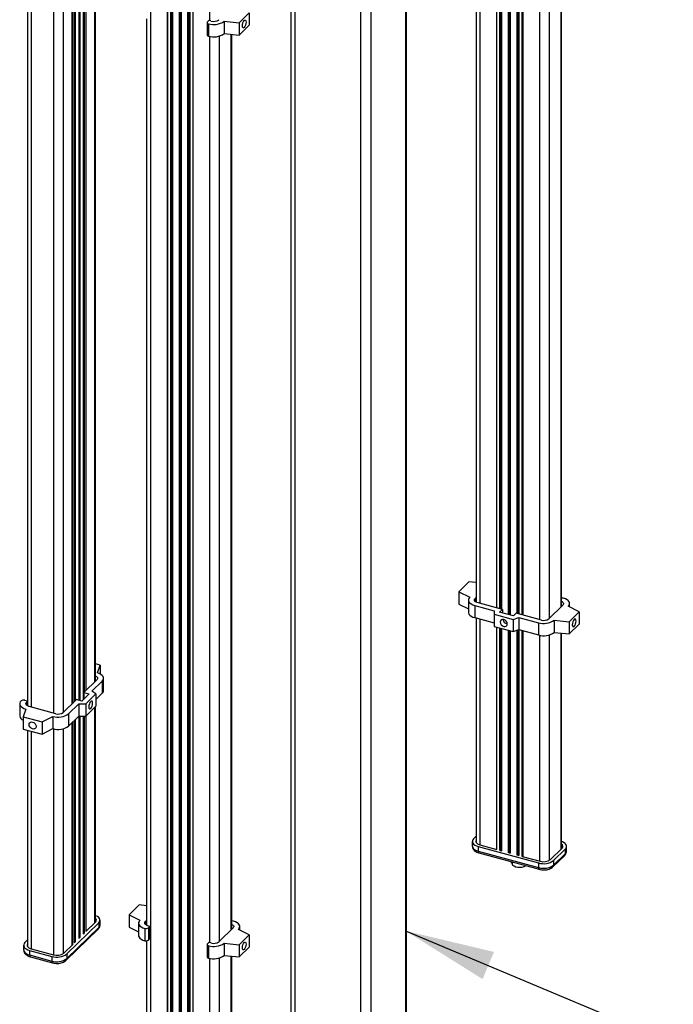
# Paper-space layout 'MA-KB-Kubus Wall Mount expl view' of a CAD drawing. Header units: millimetres. Extents: x 7 to 203, y 7 to 289.
# Tile 5 of 13: x 46 to 61, y 163 to 185. Entities that reach past the tile are written whole.
import ezdxf

# ---------------------------------------------------------------- set-up
doc = ezdxf.new("R2010")
doc.units = ezdxf.units.MM
doc.layers.add('LOGO', color=7, linetype='Continuous')
doc.dimstyles.new('SLDDIMSTYLE2', dxfattribs={"dimtxt": 0.18, "dimasz": 2, "dimexe": 0, "dimexo": 0.0625, "dimgap": 0, "dimtad": 0, "dimtih": 1, "dimtoh": 1, "dimdec": 0, "dimrnd": 1e-09, "dimzin": 0, "dimdsep": 46, "dimtxsty": 'Standard', "dimsah": 1, "dimcen": 0.09, "dimadec": 0, "dimazin": 0, "dimtfac": 2, "dimtdec": 0, "dimtofl": 0, "dimtmove": 0, "dimatfit": 3, "dimfxl": 1, "dimfrac": 2, "dimtolj": 1, "dimtzin": 0, "dimarcsym": 0})

psp = doc.layouts.new('MA-KB-Kubus Wall Mount expl view')

# ---------------------------------------------------------------- linework, layer by layer
at = {"color": 7, "linetype": 'Continuous', "lineweight": 25}
for p, q in [((54.983, 162.612), (54.983, 195.356)), ((54.964, 195.315), (54.964, 162.571)), ((52.399, 194.998), (52.399, 162.254)), ((52.488, 194.921), (52.488, 162.177)), ((53.96, 194.521), (53.96, 161.777)), ((54.187, 194.557), (54.187, 161.813)), ((56.542, 192.177), (56.542, 171.959)), ((57, 171.833), (57, 191.975)), ((57.107, 191.946), (57.107, 171.804)), ((57.3, 191.893), (57.3, 171.674)), ((57.493, 191.919), (57.493, 171.699)), ((57.566, 171.679), (57.566, 191.899)), ((57.574, 191.897), (57.574, 171.677)), ((58.446, 171.871), (58.446, 191.841)), ((49.652, 159.23), (49.652, 190.281)), ((48.043, 170.203), (48.043, 190.205)), ((49.759, 190.252), (49.759, 159.201)), ((49.952, 190.2), (49.952, 159.149)), ((50.145, 190.148), (50.145, 159.096)), ((50.215, 190.128), (50.215, 159.077)), ((47.523, 169.696), (47.523, 189.846)), ((47.536, 169.709), (47.536, 189.859)), ((47.574, 169.746), (47.574, 189.895)), ((47.675, 169.772), (47.675, 189.992)), ((47.777, 169.796), (47.777, 189.992)), ((47.835, 170.001), (47.835, 190.003)), ((46.529, 189.674), (46.529, 169.647)), ((51.25, 184.89), (51.474, 185.109)), ((51.474, 185.109), (51.474, 184.834)), ((49.182, 184.976), (49.182, 164.751)), ((50.532, 184.894), (50.532, 184.62)), ((50.573, 184.942), (50.539, 184.909)), ((50.564, 184.867), (50.564, 184.593)), ((50.619, 184.93), (50.573, 184.942)), ((50.915, 184.923), (51.25, 184.89)), ((50.915, 184.923), (50.915, 184.649)), ((51.25, 184.89), (51.25, 184.616)), ((51.25, 184.616), (51.474, 184.834)), ((50.915, 184.649), (51.25, 184.616)), ((51.087, 164.666), (51.087, 184.632)), ((56.378, 172.413), (56.154, 172.195)), ((56.542, 172.397), (56.378, 172.413)), ((56.154, 172.195), (56.396, 172.071)), ((56.154, 172.195), (56.154, 171.92)), ((56.512, 172.036), (56.542, 172.065)), ((56.154, 171.92), (56.366, 171.812)), ((56.366, 172.008), (56.366, 171.734)), ((56.505, 171.89), (56.941, 171.771)), ((56.505, 171.89), (56.505, 171.616)), ((57.123, 171.8), (56.562, 171.952)), ((58.473, 171.898), (58.157, 171.589)), ((58.837, 171.745), (58.595, 171.869)), ((58.625, 171.854), (58.625, 171.931)), ((56.505, 171.616), (56.941, 171.497)), ((56.542, 171.605), (56.542, 166.593)), ((56.941, 171.771), (56.941, 171.693)), ((56.941, 171.693), (57.365, 171.578)), ((56.941, 171.693), (56.941, 171.419)), ((57.06, 171.739), (57.123, 171.8)), ((57.371, 171.654), (57.06, 171.739)), ((57.123, 171.8), (57.123, 171.722)), ((57.365, 171.578), (57.49, 171.622)), ((57.434, 171.715), (57.371, 171.654)), ((57.995, 171.563), (57.434, 171.715)), ((57.49, 171.622), (57.927, 171.503)), ((57.49, 171.622), (57.49, 171.348)), ((58.613, 171.526), (58.837, 171.745)), ((58.837, 171.745), (58.837, 171.471)), ((56.941, 171.419), (57.365, 171.304)), ((57, 166.441), (57, 171.403)), ((57.107, 171.374), (57.107, 166.413)), ((57.365, 171.578), (57.365, 171.304)), ((57.927, 171.503), (57.927, 171.229)), ((58.278, 171.559), (58.613, 171.526)), ((58.278, 171.559), (58.278, 171.285)), ((58.613, 171.526), (58.613, 171.252)), ((58.613, 171.252), (58.837, 171.471)), ((57.3, 171.321), (57.3, 166.361)), ((57.365, 171.304), (57.49, 171.348)), ((57.49, 171.348), (57.927, 171.229)), ((57.493, 171.347), (57.493, 166.308)), ((57.566, 166.287), (57.566, 171.327)), ((57.574, 171.325), (57.574, 166.286)), ((58.278, 171.285), (58.613, 171.252)), ((58.446, 166.467), (58.446, 171.268)), ((48.148, 170.555), (48.043, 170.584)), ((48.084, 170.383), (48.148, 170.555)), ((48.148, 170.555), (48.148, 170.359)), ((48.077, 170.237), (47.781, 169.948)), ((47.962, 169.977), (48.193, 170.202)), ((48.193, 170.202), (48.193, 169.928)), ((48.223, 169.99), (48.223, 170.264)), ((47.9, 169.916), (47.735, 169.756)), ((47.781, 169.948), (47.9, 169.916)), ((47.781, 169.948), (47.781, 169.8)), ((47.824, 169.694), (48.048, 169.913)), ((48.048, 169.913), (47.962, 169.977)), ((48.048, 169.786), (48.193, 169.928)), ((48.048, 169.913), (48.048, 169.639)), ((46.351, 169.695), (46.351, 169.421)), ((46.528, 169.753), (46.462, 169.771)), ((46.503, 169.729), (46.528, 169.753)), ((46.528, 169.753), (46.528, 169.648)), ((47.159, 169.473), (46.559, 169.636)), ((47.617, 169.788), (47.321, 169.499)), ((47.442, 169.469), (47.673, 169.695)), ((47.735, 169.756), (47.617, 169.788)), ((47.673, 169.695), (47.824, 169.694)), ((47.673, 169.695), (47.673, 169.42)), ((47.824, 169.694), (47.824, 169.42)), ((47.824, 169.42), (48.048, 169.639)), ((48.043, 164.821), (48.043, 169.633)), ((46.49, 169.577), (46.426, 169.404)), ((46.426, 169.404), (46.85, 169.289)), ((46.426, 169.404), (46.426, 169.13)), ((46.85, 169.289), (47.091, 169.414)), ((47.091, 169.414), (47.091, 169.139)), ((47.442, 169.469), (47.442, 169.195)), ((47.442, 169.195), (47.673, 169.42)), ((47.673, 169.42), (47.824, 169.42)), ((47.675, 164.461), (47.675, 169.42)), ((47.777, 164.561), (47.777, 169.42)), ((47.835, 164.616), (47.835, 169.431)), ((46.85, 169.289), (46.85, 169.015)), ((47.523, 164.314), (47.523, 169.274)), ((47.536, 164.324), (47.536, 169.287)), ((47.574, 164.362), (47.574, 169.323)), ((46.426, 169.13), (46.85, 169.015)), ((46.529, 169.102), (46.529, 164.276)), ((46.85, 169.015), (47.091, 169.139)), ((56.452, 166.622), (56.452, 166.52)), ((56.542, 166.742), (56.481, 166.683)), ((56.622, 166.545), (57, 166.442)), ((56.585, 166.509), (57.929, 166.143)), ((56.585, 166.509), (56.585, 166.406)), ((56.585, 166.406), (57.929, 166.04)), ((56.601, 166.365), (57.946, 166)), ((57.075, 166.422), (57.108, 166.413)), ((57.267, 166.37), (57.3, 166.361)), ((57.46, 166.317), (57.493, 166.308)), ((58.196, 166.216), (58.458, 166.471)), ((58.267, 166.197), (58.528, 166.452)), ((58.267, 166.094), (58.528, 166.349)), ((58.446, 166.459), (58.446, 166.467)), ((58.528, 166.452), (58.528, 166.349)), ((58.557, 166.409), (58.557, 166.512)), ((57.322, 166.169), (57.322, 166.142)), ((57.345, 166.136), (57.322, 166.142)), ((57.345, 166.163), (57.345, 166.122)), ((57.567, 166.288), (57.967, 166.18)), ((57.929, 166.143), (57.929, 166.04)), ((58.252, 166.056), (58.514, 166.311)), ((58.267, 166.197), (58.267, 166.094)), ((49.016, 165.205), (48.792, 164.986)), ((49.182, 165.189), (49.016, 165.205)), ((47.406, 164.111), (48.115, 164.803)), ((47.835, 164.618), (48.044, 164.822)), ((48.115, 164.803), (48.115, 164.7)), ((48.144, 164.76), (48.144, 164.863)), ((48.792, 164.986), (49.033, 164.862)), ((48.792, 164.986), (48.792, 164.712)), ((49.003, 164.8), (49.003, 164.526)), ((49.155, 164.834), (49.182, 164.86)), ((51.124, 164.842), (51.087, 164.852)), ((47.391, 163.97), (48.1, 164.662)), ((47.406, 164.008), (48.115, 164.7)), ((47.777, 164.562), (47.794, 164.579)), ((48.792, 164.712), (49.003, 164.604)), ((49.142, 164.681), (49.142, 164.407)), ((49.257, 164.728), (49.211, 164.741)), ((49.223, 164.694), (49.257, 164.728)), ((49.223, 164.694), (49.223, 164.42)), ((49.257, 164.728), (49.257, 164.454)), ((51.117, 164.696), (50.8, 164.387)), ((51.474, 164.537), (51.233, 164.661)), ((51.263, 164.645), (51.263, 164.723)), ((46.529, 164.425), (46.468, 164.366)), ((47.574, 164.363), (47.591, 164.38)), ((47.675, 164.462), (47.693, 164.479)), ((49.182, 164.404), (49.182, 159.368)), ((49.223, 164.42), (49.257, 164.454)), ((50.573, 164.37), (50.539, 164.337)), ((50.619, 164.358), (50.573, 164.37)), ((50.915, 164.351), (51.25, 164.318)), ((50.915, 164.351), (50.915, 164.077)), ((51.25, 164.318), (51.474, 164.537)), ((51.474, 164.537), (51.474, 164.262)), ((46.439, 164.305), (46.439, 164.203)), ((46.529, 164.284), (46.527, 164.28)), ((46.573, 164.192), (47.068, 164.057)), ((46.573, 164.192), (46.573, 164.089)), ((46.61, 164.228), (47.105, 164.093)), ((47.335, 164.13), (47.535, 164.325)), ((50.532, 164.322), (50.532, 164.048)), ((50.564, 164.295), (50.564, 164.021)), ((51.25, 164.318), (51.25, 164.044)), ((51.25, 164.044), (51.474, 164.262)), ((46.573, 164.089), (47.068, 163.954)), ((46.589, 164.048), (47.084, 163.913)), ((47.068, 164.057), (47.068, 163.954)), ((47.406, 164.111), (47.406, 164.008)), ((50.915, 164.077), (51.25, 164.044)), ((51.087, 159.279), (51.087, 164.06))]:
    psp.add_line(p, q, dxfattribs=at)
at = {"color": 8, "linetype": 'Continuous', "lineweight": 25}
for p, q in [((56.627, 171.935), (56.627, 192.154)), ((56.998, 171.834), (56.998, 191.975)), ((57.069, 171.814), (57.069, 191.956)), ((57.08, 171.812), (57.08, 191.953)), ((57.082, 171.811), (57.082, 191.953)), ((57.092, 171.808), (57.092, 191.95)), ((57.107, 171.804), (57.107, 191.946)), ((57.111, 171.803), (57.111, 191.945)), ((57.262, 171.684), (57.262, 191.904)), ((57.273, 171.681), (57.273, 191.901)), ((57.274, 171.681), (57.274, 191.9)), ((57.285, 171.678), (57.285, 191.897)), ((57.299, 171.674), (57.299, 191.894)), ((57.304, 171.673), (57.304, 191.892)), ((57.455, 171.71), (57.455, 191.907)), ((57.465, 171.707), (57.465, 191.911)), ((57.467, 171.706), (57.467, 191.912)), ((57.478, 171.703), (57.478, 191.916)), ((57.492, 171.699), (57.492, 191.919)), ((57.497, 171.698), (57.497, 191.918)), ((57.579, 191.896), (57.579, 171.676)), ((58.428, 191.842), (58.428, 171.853)), ((57.95, 191.795), (57.95, 171.575)), ((58.166, 191.8), (58.166, 171.598)), ((49.268, 190.386), (49.268, 159.334)), ((49.639, 190.285), (49.639, 159.233)), ((49.65, 190.282), (49.65, 159.231)), ((48.024, 190.187), (48.024, 170.185)), ((49.721, 159.211), (49.721, 190.263)), ((49.732, 159.208), (49.732, 190.26)), ((49.734, 159.208), (49.734, 190.259)), ((49.744, 159.205), (49.744, 190.256)), ((49.759, 159.201), (49.759, 190.253)), ((49.763, 159.2), (49.763, 190.251)), ((49.914, 159.159), (49.914, 190.21)), ((49.925, 159.156), (49.925, 190.207)), ((49.926, 159.155), (49.926, 190.207)), ((49.937, 159.153), (49.937, 190.204)), ((49.951, 159.149), (49.951, 190.2)), ((49.956, 159.147), (49.956, 190.199)), ((50.107, 159.106), (50.107, 190.158)), ((50.117, 159.104), (50.117, 190.155)), ((50.119, 159.103), (50.119, 190.154)), ((50.13, 159.1), (50.13, 190.152)), ((50.144, 159.096), (50.144, 190.148)), ((50.149, 159.095), (50.149, 190.146)), ((50.219, 159.076), (50.219, 190.127)), ((47.522, 169.695), (47.522, 189.845)), ((47.573, 169.745), (47.573, 189.895)), ((47.581, 169.753), (47.581, 189.902)), ((47.584, 169.756), (47.584, 189.906)), ((47.595, 169.767), (47.595, 189.916)), ((47.675, 169.772), (47.675, 189.992)), ((47.683, 169.77), (47.683, 189.992)), ((47.686, 169.769), (47.686, 189.992)), ((47.697, 169.766), (47.697, 189.992)), ((47.776, 169.795), (47.776, 189.992)), ((47.784, 169.951), (47.784, 189.992)), ((47.788, 169.955), (47.788, 189.992)), ((47.799, 169.965), (47.799, 189.992)), ((50.591, 184.938), (50.591, 190.029)), ((46.615, 169.621), (46.615, 189.651)), ((47.11, 169.486), (47.11, 189.707)), ((47.326, 169.504), (47.326, 189.709)), ((50.591, 164.366), (50.591, 184.586)), ((50.807, 164.393), (50.807, 184.593)), ((51.068, 164.648), (51.068, 184.634)), ((56.512, 172.036), (56.512, 171.978)), ((56.627, 166.544), (56.627, 171.582)), ((56.998, 166.443), (56.998, 171.403)), ((57.069, 166.422), (57.069, 171.384)), ((57.08, 166.421), (57.08, 171.381)), ((57.082, 166.42), (57.082, 171.381)), ((57.092, 166.417), (57.092, 171.378)), ((57.107, 166.413), (57.107, 171.374)), ((57.111, 166.411), (57.111, 171.373)), ((57.262, 166.37), (57.262, 171.332)), ((57.273, 166.368), (57.273, 171.329)), ((57.274, 166.368), (57.274, 171.328)), ((57.285, 166.365), (57.285, 171.325)), ((57.299, 166.361), (57.299, 171.321)), ((57.304, 166.359), (57.304, 171.32)), ((57.455, 166.318), (57.455, 171.335)), ((57.465, 166.316), (57.465, 171.339)), ((57.467, 166.315), (57.467, 171.34)), ((57.478, 166.312), (57.478, 171.344)), ((57.492, 166.309), (57.492, 171.347)), ((57.497, 166.306), (57.497, 171.346)), ((57.579, 171.324), (57.579, 166.285)), ((57.95, 171.223), (57.95, 166.184)), ((58.166, 171.228), (58.166, 166.195)), ((58.428, 171.27), (58.428, 166.442)), ((46.503, 169.729), (46.503, 169.665)), ((48.024, 169.615), (48.024, 164.803)), ((47.675, 164.459), (47.675, 169.42)), ((47.683, 164.469), (47.683, 169.42)), ((47.686, 164.473), (47.686, 169.42)), ((47.697, 164.481), (47.697, 169.42)), ((47.776, 164.559), (47.776, 169.42)), ((47.784, 164.569), (47.784, 169.42)), ((47.788, 164.572), (47.788, 169.42)), ((47.799, 164.58), (47.799, 169.42)), ((47.522, 164.313), (47.522, 169.273)), ((47.573, 164.36), (47.573, 169.323)), ((47.581, 164.37), (47.581, 169.33)), ((47.584, 164.374), (47.584, 169.334)), ((47.595, 164.382), (47.595, 169.344)), ((46.615, 164.227), (46.615, 169.079)), ((47.11, 164.092), (47.11, 169.135)), ((47.326, 164.122), (47.326, 169.137)), ((49.155, 164.834), (49.155, 164.769)), ((50.591, 158.975), (50.591, 164.014)), ((50.807, 159.005), (50.807, 164.021)), ((51.068, 159.259), (51.068, 164.062))]:
    psp.add_line(p, q, dxfattribs=at)
at = {"color": 7, "linetype": 'Continuous', "lineweight": 25, "flags": 128}
for points in [[(50.539, 184.909), (50.534, 184.903), (50.532, 184.897), (50.532, 184.891), (50.535, 184.885), (50.539, 184.88), (50.546, 184.875), (50.554, 184.87), (50.564, 184.867)], [(51.32, 184.821), (51.323, 184.854), (51.333, 184.888), (51.346, 184.918), (51.362, 184.939), (51.378, 184.949), (51.392, 184.946), (51.401, 184.93), (51.404, 184.903), (51.401, 184.871), (51.392, 184.837), (51.378, 184.807), (51.362, 184.785), (51.346, 184.775), (51.333, 184.779), (51.323, 184.795), (51.32, 184.821)], [(50.532, 184.62), (50.532, 184.617), (50.535, 184.611), (50.539, 184.605), (50.546, 184.6), (50.554, 184.596), (50.564, 184.593)], [(56.396, 172.071), (56.377, 172.046), (56.367, 172.021), (56.367, 171.994), (56.378, 171.969), (56.397, 171.945), (56.426, 171.923), (56.462, 171.904), (56.505, 171.89)], [(56.562, 171.952), (56.542, 171.959), (56.525, 171.968), (56.512, 171.978), (56.503, 171.989), (56.498, 172.001), (56.498, 172.013), (56.503, 172.025), (56.512, 172.036)], [(58.595, 171.869), (58.615, 171.893), (58.624, 171.919), (58.624, 171.945), (58.614, 171.971), (58.594, 171.995), (58.566, 172.017), (58.529, 172.035), (58.487, 172.05)], [(58.446, 171.98), (58.458, 171.974), (58.472, 171.963), (58.483, 171.95), (58.488, 171.937), (58.488, 171.923), (58.483, 171.91), (58.473, 171.898)], [(56.366, 171.734), (56.367, 171.72), (56.378, 171.694), (56.397, 171.67), (56.426, 171.648), (56.462, 171.63), (56.505, 171.616)], [(57.153, 171.576), (57.123, 171.578), (57.097, 171.568), (57.08, 171.548), (57.074, 171.52), (57.08, 171.489), (57.097, 171.459), (57.123, 171.435), (57.153, 171.421), (57.184, 171.419), (57.209, 171.429), (57.227, 171.449), (57.233, 171.477), (57.227, 171.508), (57.209, 171.538), (57.184, 171.561), (57.153, 171.576)], [(58.767, 171.54), (58.764, 171.566), (58.755, 171.582), (58.741, 171.586), (58.725, 171.576), (58.709, 171.554), (58.695, 171.524), (58.686, 171.49), (58.683, 171.458), (58.686, 171.431), (58.695, 171.415), (58.709, 171.412), (58.725, 171.421), (58.741, 171.443), (58.755, 171.473), (58.764, 171.507), (58.767, 171.54)], [(48.043, 170.315), (48.047, 170.314), (48.063, 170.305), (48.076, 170.295), (48.086, 170.284), (48.09, 170.272), (48.09, 170.26), (48.086, 170.248), (48.077, 170.237)], [(48.193, 170.202), (48.212, 170.226), (48.222, 170.252), (48.221, 170.278), (48.211, 170.304), (48.191, 170.328), (48.163, 170.35), (48.127, 170.368), (48.084, 170.383)], [(46.381, 169.758), (46.362, 169.734), (46.352, 169.708), (46.352, 169.682), (46.363, 169.656), (46.382, 169.632), (46.411, 169.61), (46.447, 169.591), (46.49, 169.577)], [(46.559, 169.636), (46.537, 169.644), (46.519, 169.653), (46.504, 169.664), (46.494, 169.677), (46.489, 169.69), (46.488, 169.704), (46.493, 169.717), (46.503, 169.729)], [(47.936, 169.744), (47.92, 169.722), (47.906, 169.692), (47.897, 169.658), (47.894, 169.625), (47.897, 169.599), (47.906, 169.583), (47.92, 169.579), (47.936, 169.589), (47.952, 169.611), (47.966, 169.641), (47.975, 169.675), (47.978, 169.707), (47.975, 169.734), (47.966, 169.75), (47.952, 169.753), (47.936, 169.744)], [(46.559, 169.231), (46.565, 169.259), (46.582, 169.279), (46.608, 169.289), (46.638, 169.287), (46.669, 169.273), (46.694, 169.249), (46.712, 169.219), (46.718, 169.188), (46.712, 169.16), (46.694, 169.14), (46.669, 169.13), (46.638, 169.132), (46.608, 169.147), (46.582, 169.17), (46.565, 169.2), (46.559, 169.231)], [(56.481, 166.683), (56.462, 166.659), (56.453, 166.634), (56.453, 166.609), (56.463, 166.584), (56.482, 166.561), (56.509, 166.54), (56.544, 166.522), (56.585, 166.509)], [(56.542, 166.652), (56.539, 166.647), (56.532, 166.631), (56.533, 166.613), (56.539, 166.597), (56.552, 166.581), (56.571, 166.567), (56.595, 166.554), (56.622, 166.545)], [(56.542, 166.601), (56.539, 166.596), (56.538, 166.595)], [(58.528, 166.452), (58.547, 166.475), (58.556, 166.5), (58.556, 166.525), (58.546, 166.55), (58.527, 166.573), (58.5, 166.594), (58.465, 166.612), (58.446, 166.619)], [(57.644, 166.082), (57.633, 166.073), (57.6, 166.055), (57.558, 166.044), (57.512, 166.039), (57.465, 166.042), (57.421, 166.051), (57.385, 166.067), (57.359, 166.087), (57.346, 166.111), (57.345, 166.122)], [(48.115, 164.803), (48.134, 164.827), (48.143, 164.851), (48.143, 164.877), (48.133, 164.901), (48.114, 164.925), (48.086, 164.945), (48.051, 164.963), (48.043, 164.967)], [(49.033, 164.862), (49.014, 164.838), (49.004, 164.812), (49.005, 164.786), (49.015, 164.76), (49.035, 164.736), (49.063, 164.714), (49.099, 164.696), (49.142, 164.681)], [(49.211, 164.741), (49.19, 164.748), (49.171, 164.758), (49.156, 164.769), (49.146, 164.781), (49.141, 164.795), (49.141, 164.808), (49.146, 164.821), (49.155, 164.834)], [(51.233, 164.661), (51.252, 164.685), (51.262, 164.711), (51.261, 164.737), (51.251, 164.763), (51.231, 164.787), (51.203, 164.809), (51.167, 164.827), (51.124, 164.842)], [(51.087, 164.772), (51.103, 164.764), (51.116, 164.754), (51.125, 164.743), (51.13, 164.731), (51.13, 164.719), (51.126, 164.707), (51.117, 164.696)], [(46.468, 164.366), (46.45, 164.342), (46.44, 164.317), (46.441, 164.292), (46.45, 164.267), (46.469, 164.244), (46.497, 164.223), (46.532, 164.205), (46.573, 164.192)], [(49.003, 164.526), (49.005, 164.512), (49.015, 164.486), (49.035, 164.462), (49.063, 164.44), (49.099, 164.422), (49.142, 164.407)], [(51.32, 164.249), (51.323, 164.282), (51.333, 164.316), (51.346, 164.346), (51.362, 164.367), (51.378, 164.377), (51.392, 164.374), (51.401, 164.358), (51.404, 164.331), (51.401, 164.299), (51.392, 164.265), (51.378, 164.235), (51.362, 164.213), (51.346, 164.203), (51.333, 164.207), (51.323, 164.223), (51.32, 164.249)], [(46.529, 164.335), (46.526, 164.33), (46.52, 164.314), (46.52, 164.296), (46.527, 164.28), (46.54, 164.264), (46.558, 164.25), (46.582, 164.237), (46.61, 164.228)], [(50.539, 164.337), (50.534, 164.331), (50.532, 164.325), (50.532, 164.319), (50.535, 164.313), (50.539, 164.308), (50.546, 164.303), (50.554, 164.298), (50.564, 164.295)], [(50.532, 164.048), (50.532, 164.045), (50.535, 164.039), (50.539, 164.033), (50.546, 164.028), (50.554, 164.024), (50.564, 164.021)]]:
    psp.add_lwpolyline(points, dxfattribs=at)
at = {"color": 8, "linetype": 'Continuous', "lineweight": 25, "flags": 128}
for points in [[(56.452, 166.52), (56.453, 166.506), (56.463, 166.482), (56.482, 166.458), (56.509, 166.437), (56.544, 166.42), (56.585, 166.406)], [(46.439, 164.203), (46.441, 164.189), (46.45, 164.165), (46.469, 164.141), (46.497, 164.12), (46.532, 164.103), (46.573, 164.089)]]:
    psp.add_lwpolyline(points, dxfattribs=at)
at = {"color": 7, "linetype": 'Continuous', "lineweight": 25}
for centre, radius, start, end in [((50.683, 185.25), 0.401, 252.696, 305.3989), ((50.681, 185.127), 0.207, 252.696, 305.3989), ((50.683, 184.975), 0.401, 252.696, 305.3989), ((58.459, 171.942), 0.112, 75.4237, 96.473), ((57.243, 171.586), 0.107, 184.1525, 264.4576), ((58.046, 171.886), 0.401, 252.696, 305.3989), ((58.05, 171.739), 0.185, 252.696, 305.3989), ((58.046, 171.612), 0.401, 252.696, 305.3989), ((48.137, 169.993), 0.0863, 310.6406, 357.9975), ((46.435, 169.683), 0.0925, 72.696, 125.3989), ((46.471, 169.44), 0.121, 188.8179, 248.2805), ((47.21, 169.796), 0.401, 252.696, 305.3989), ((47.214, 169.65), 0.185, 252.696, 305.3989), ((47.21, 169.522), 0.401, 252.696, 305.3989), ((58.419, 166.513), 0.0569, 313.1509, 61.2814), ((58.399, 166.443), 0.0829, 31.713, 55.6246), ((58.044, 166.511), 0.385, 252.696, 305.3989), ((58.045, 166.43), 0.262, 252.696, 305.3989), ((58.044, 166.408), 0.385, 252.696, 305.3989), ((48.008, 164.863), 0.0548, 311.7215, 50.4154), ((47.991, 164.798), 0.0767, 31.4178, 47.5704), ((49.169, 164.77), 0.0925, 252.696, 305.3989), ((49.169, 164.495), 0.0925, 252.696, 305.3989), ((50.683, 164.678), 0.401, 252.696, 305.3989), ((50.681, 164.555), 0.207, 252.696, 305.3989), ((47.183, 164.344), 0.262, 252.696, 305.3989), ((47.182, 164.425), 0.385, 252.696, 305.3989), ((47.182, 164.322), 0.385, 252.696, 305.3989), ((50.683, 164.403), 0.401, 252.696, 305.3989)]:
    psp.add_arc(centre, radius, start, end, dxfattribs=at)
at = {"color": 8, "linetype": 'Continuous', "lineweight": 25}
for centre, radius, start, end in [((56.625, 166.398), 0.0409, 169.3516, 234.3744), ((58.477, 166.348), 0.0517, 315.3545, 1.9113), ((58.474, 166.412), 0.083, 310.6406, 357.9975), ((57.969, 166.033), 0.0409, 169.349, 234.3864), ((58.215, 166.092), 0.0516, 315.2968, 1.9129), ((48.063, 164.699), 0.0517, 315.3545, 1.9113), ((48.061, 164.763), 0.083, 310.6406, 357.9975), ((46.613, 164.081), 0.0409, 169.3516, 234.3744), ((47.108, 163.947), 0.0409, 169.349, 234.3864), ((47.354, 164.006), 0.0516, 315.2887, 1.9132)]:
    psp.add_arc(centre, radius, start, end, dxfattribs=at)
at = {"color": 7, "linetype": 'Continuous', "lineweight": 25}
for points, knots in [([(56.452, 166.519), (56.453, 166.507), (56.455, 166.482), (56.472, 166.448), (56.497, 166.418), (56.531, 166.393), (56.567, 166.375), (56.592, 166.368), (56.601, 166.365)], [0, 0, 0, 0, 0.159664, 0.327791, 0.4980295, 0.6813711, 0.8829398, 1, 1, 1, 1]), ([(58.514, 166.311), (58.52, 166.319), (58.536, 166.335), (58.551, 166.368), (58.559, 166.394), (58.557, 166.408), (58.557, 166.409)], [0, 0, 0, 0, 0.274768, 0.625033, 0.96537, 1, 1, 1, 1]), ([(57.946, 166), (57.955, 165.997), (57.982, 165.991), (58.029, 165.986), (58.085, 165.987), (58.14, 165.997), (58.192, 166.014), (58.229, 166.035), (58.247, 166.051), (58.252, 166.056)], [0, 0, 0, 0, 0.089032, 0.252674, 0.415482, 0.579786, 0.748057, 0.924008, 1, 1, 1, 1]), ([(48.1, 164.662), (48.107, 164.67), (48.123, 164.687), (48.138, 164.719), (48.146, 164.746), (48.144, 164.759), (48.143, 164.761)], [0, 0, 0, 0, 0.274768, 0.625033, 0.96537, 1, 1, 1, 1]), ([(46.44, 164.202), (46.441, 164.19), (46.442, 164.165), (46.459, 164.131), (46.484, 164.101), (46.518, 164.076), (46.554, 164.058), (46.58, 164.051), (46.589, 164.048)], [0, 0, 0, 0, 0.159664, 0.327791, 0.498029, 0.681371, 0.88294, 1, 1, 1, 1]), ([(47.084, 163.913), (47.094, 163.911), (47.12, 163.905), (47.168, 163.9), (47.224, 163.901), (47.279, 163.91), (47.33, 163.928), (47.367, 163.949), (47.385, 163.965), (47.391, 163.97)], [0, 0, 0, 0, 0.089032, 0.252674, 0.415482, 0.579786, 0.748057, 0.924008, 1, 1, 1, 1])]:
    psp.add_open_spline(points, degree=3, knots=knots, dxfattribs=at)

# ---------------------------------------------------------------- leaders
at = {"layer": 'LOGO'}
psp.add_leader([(54.964, 164.627), (75.952, 155.827)], dimstyle='SLDDIMSTYLE2', dxfattribs=at)

doc.saveas('drawing.dxf')
